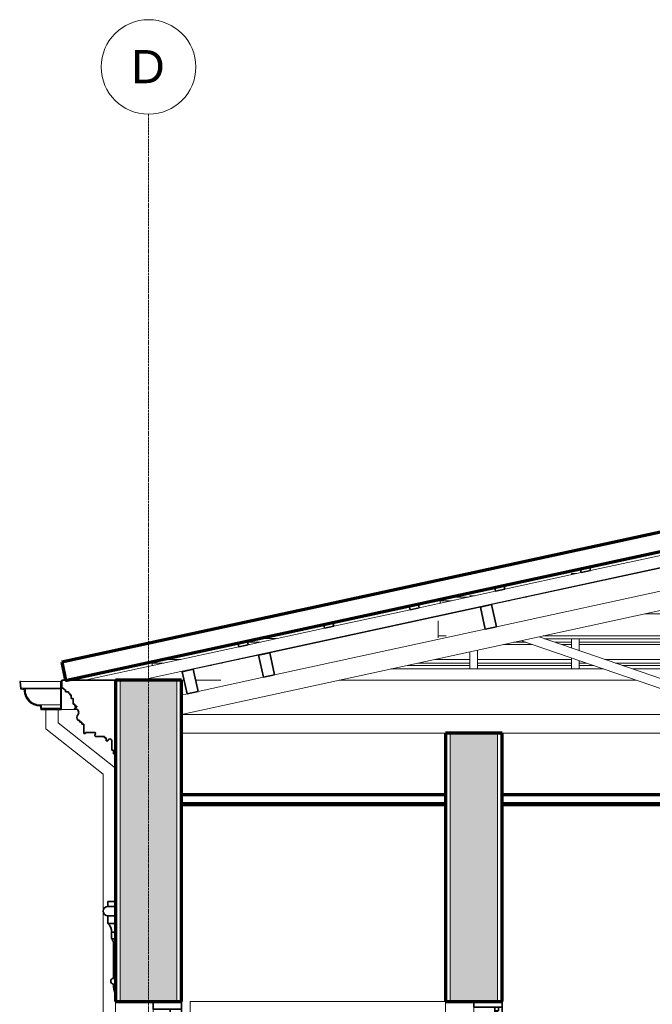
# Model space of a CAD drawing. Header units: millimetres. Extents: x -20585 to 33266, y -2043 to 8822.
# Tile 2 of 9: x -18854 to -15510, y 3615 to 8822. Entities that reach past the tile are written whole.
import ezdxf

# ---------------------------------------------------------------- set-up
doc = ezdxf.new("R2010")
doc.units = ezdxf.units.MM
doc.linetypes.add('_Traço - ponto', pattern=[16, 12, -2, 0, -2])
for name, color, linetype, lineweight in [('A-CLNG', 13, 'Continuous', 18), ('A-DOOR', 31, 'Continuous', 18), ('A-GENM', 13, 'Continuous', 18), ('A-GLAZ-CWMG', 51, 'Continuous', 18), ('A-ROOF', 132, 'Continuous', 18), ('A-ROOF-MCUT', 132, 'Continuous', 25), ('A-ROOF-OTLN', 132, 'Continuous', 18), ('A-WALL', 113, 'Continuous', 18), ('A-WALL-PATT', 111, 'Continuous', 70), ('S-GRID', 1, 'Continuous', 9), ('S-GRID-IDEN', 1, 'Continuous', 9)]:
    doc.layers.add(name, color=color, linetype=linetype, lineweight=lineweight)
doc.styles.add('Arial_2', font='arial.ttf', dxfattribs={"height": 175})

# ---------------------------------------------------------------- blocks, each defined once
blk = doc.blocks.new('Door_CV_Sem Chanfre - Door_CV_Sem Chanfre-4335708-CORTE E - CORTE DE IMPLANTAÇÃO')
at = {"layer": 'A-DOOR', "lineweight": 35}
for p, q in [((-18148.5, 3630), (-18148.5, 3590)), ((-17998.5, 3630), (-18148.5, 3630)), ((-17998.5, 3590), (-17998.5, 3630)), ((-18148.5, 3590), (-17998.5, 3590)), ((-17998.5, 3590), (-18058.5, 3590)), ((-18058.5, 3590), (-18058.5, 3490)), ((-17998.5, 3490), (-17998.5, 3590)), ((-18058.5, 3490), (-18048.5, 3490)), ((-18048.5, 3490), (-18048.5, 3250)), ((-18008.5, 3250), (-18008.5, 3490)), ((-18008.5, 3490), (-17998.5, 3490)), ((-18048.5, 3250), (-18058.5, 3250)), ((-18058.5, 3250), (-18058.5, 3150)), ((-17998.5, 3250), (-18008.5, 3250)), ((-17998.5, 3150), (-17998.5, 3250)), ((-18058.5, 3150), (-17998.5, 3150)), ((-18026, 3150), (-18031, 3150)), ((-18031, 3150), (-18031, 2855)), ((-18026, 2855), (-18026, 3150)), ((-17998.5, 2855), (-18058.5, 2855)), ((-18058.5, 2855), (-18058.5, 2845)), ((-18058.5, 2845), (-17998.5, 2845)), ((-18031, 2855), (-18026, 2855)), ((-18026, 2845), (-18031, 2845)), ((-18031, 2845), (-18031, 2550)), ((-18026, 2550), (-18026, 2845)), ((-17998.5, 2845), (-17998.5, 2855)), ((-17998.5, 2550), (-18058.5, 2550)), ((-18058.5, 2550), (-18058.5, 2540)), ((-18058.5, 2540), (-17998.5, 2540)), ((-18031, 2550), (-18026, 2550)), ((-18026, 2540), (-18031, 2540)), ((-18031, 2540), (-18031, 2245)), ((-18026, 2245), (-18026, 2540)), ((-17998.5, 2540), (-17998.5, 2550)), ((-17998.5, 2245), (-18058.5, 2245)), ((-18058.5, 2245), (-18058.5, 2235)), ((-18031, 2245), (-18026, 2245)), ((-17998.5, 2235), (-17998.5, 2245)), ((-18058.5, 2235), (-17998.5, 2235)), ((-18026, 2235), (-18031, 2235)), ((-18031, 2235), (-18031, 1940)), ((-18026, 1940), (-18026, 2235)), ((-17998.5, 1940), (-18058.5, 1940)), ((-18058.5, 1940), (-18058.5, 1840)), ((-18031, 1940), (-18026, 1940)), ((-17998.5, 1840), (-17998.5, 1940)), ((-18058.5, 1840), (-18048.5, 1840)), ((-18048.5, 1840), (-18048.5, 1130)), ((-18008.5, 1130), (-18008.5, 1840)), ((-18008.5, 1840), (-17998.5, 1840)), ((-18048.5, 1130), (-18058.5, 1130)), ((-18058.5, 1130), (-18058.5, 1030)), ((-17998.5, 1130), (-18008.5, 1130)), ((-17998.5, 1030), (-17998.5, 1130)), ((-18058.5, 1030), (-17998.5, 1030))]:
    blk.add_line(p, q, dxfattribs=at)
at = {"layer": 'A-DOOR'}
for p, q in [((-18148.5, 1030), (-18148.5, 3590)), ((-18058.5, 3250), (-18058.5, 3490)), ((-17998.5, 3490), (-17998.5, 3250)), ((-18058.5, 2855), (-18058.5, 3150)), ((-17998.5, 3150), (-17998.5, 2855)), ((-18058.5, 2550), (-18058.5, 2845)), ((-17998.5, 2845), (-17998.5, 2550)), ((-18058.5, 2245), (-18058.5, 2540)), ((-17998.5, 2540), (-17998.5, 2245)), ((-18058.5, 1940), (-18058.5, 2235)), ((-17998.5, 2235), (-17998.5, 1940)), ((-18058.5, 1130), (-18058.5, 1840)), ((-17998.5, 1840), (-17998.5, 1130))]:
    blk.add_line(p, q, dxfattribs=at)
blk = doc.blocks.new('porta dupla - P04 - 1_19 x 2_60 m-4336733-CORTE E - CORTE DE IMPLANTAÇÃO')
at = {"layer": 'A-DOOR', "lineweight": 35}
for p, q in [((-16303.5, 3630), (-16453.5, 3630)), ((-16453.5, 3630), (-16453.5, 3600)), ((-16453.5, 3600), (-16303.5, 3600)), ((-16303.5, 3600), (-16343.5, 3600)), ((-16343.5, 3600), (-16343.5, 1030)), ((-16323.5, 3600), (-16343.5, 3600)), ((-16343.5, 3600), (-16343.5, 3580)), ((-16323.5, 3580), (-16323.5, 3600)), ((-16303.5, 3600), (-16303.5, 3630)), ((-16303.5, 1030), (-16303.5, 3600)), ((-16343.5, 3580), (-16323.5, 3580)), ((-16329.5, 3580), (-16337.5, 3580)), ((-16337.5, 3580), (-16337.5, 3180)), ((-16329.5, 3180), (-16329.5, 3580)), ((-16323.5, 3180), (-16343.5, 3180)), ((-16343.5, 3180), (-16343.5, 3160)), ((-16337.5, 3180), (-16329.5, 3180)), ((-16323.5, 3160), (-16323.5, 3180)), ((-16353.5, 3160), (-16353.5, 3130)), ((-16303.5, 3160), (-16353.5, 3160)), ((-16353.5, 3130), (-16303.5, 3130)), ((-16343.5, 3160), (-16323.5, 3160)), ((-16303.5, 3130), (-16303.5, 3160)), ((-16343.5, 1030), (-16303.5, 1030))]:
    blk.add_line(p, q, dxfattribs=at)
at = {"layer": 'A-DOOR'}
blk.add_line((-16453.5, 1030), (-16453.5, 3600), dxfattribs=at)
blk = doc.blocks.new('Rectangular Mullion - 6x12 cm-3934083-CORTE E - CORTE DE IMPLANTAÇÃO')
at = {"layer": 'A-GLAZ-CWMG', "lineweight": 35}
for p, q in [((-16360.2, 5728.7), (-16418.8, 5716)), ((-16334.7, 5611.5), (-16360.2, 5728.7)), ((-16418.8, 5716), (-16393.4, 5598.7)), ((-16393.4, 5598.7), (-16334.7, 5611.5))]:
    blk.add_line(p, q, dxfattribs=at)
blk = doc.blocks.new('Rectangular Mullion - 2x5 cm-4253627-CORTE E - CORTE DE IMPLANTAÇÃO')
at = {"layer": 'A-GLAZ-CWMG'}
for p, q in [((-18153.5, 5419.4), (-18153.5, 5426.8)), ((-18153.5, 5407.2), (-18153.5, 5419.4)), ((-18092.8, 5419.4), (-18153.5, 5419.4)), ((-18098.3, 5438.8), (-18003.4, 5438.8)), ((-17786.1, 5419.4), (-17795.6, 5419.4)), ((-17706.2, 5438.8), (-17696.7, 5438.8)), ((-16474.7, 5419.4), (-16748.5, 5419.4)), ((-16659, 5438.8), (-16474.7, 5438.8)), ((-16434.7, 5438.8), (-15937.2, 5438.8)), ((-15937.2, 5419.4), (-16434.7, 5419.4)), ((-15858.6, 5419.4), (-15897.2, 5419.4)), ((-15761.4, 5438.8), (-15399.7, 5438.8)), ((-15399.7, 5419.4), (-15705, 5419.4)), ((-15359.7, 5438.8), (-15186, 5438.8)), ((-15186, 5419.4), (-15359.7, 5419.4)), ((-15036, 5438.8), (-14862.2, 5438.8)), ((-14862.2, 5419.4), (-15036, 5419.4)), ((-14822.2, 5438.8), (-14460.6, 5438.8)), ((-14517, 5419.4), (-14822.2, 5419.4)), ((-14324.8, 5419.4), (-14363.4, 5419.4)), ((-14284.8, 5438.8), (-13787.3, 5438.8)), ((-13787.3, 5419.4), (-14284.8, 5419.4)), ((-13747.3, 5438.8), (-13562.9, 5438.8)), ((-13473.5, 5419.4), (-13747.3, 5419.4)), ((-13091.3, 5438.8), (-13049.1, 5438.8)), ((-12959.7, 5419.4), (-13001.9, 5419.4)), ((-12218.6, 5438.8), (-12124.4, 5438.8)), ((-12068.5, 5419.4), (-12129.2, 5419.4)), ((-12068.5, 5426.7), (-12068.5, 5419.4)), ((-12068.5, 5419.4), (-12068.5, 5407.2)), ((-18153.5, 5407.2), (-18148.7, 5407.2)), ((-17851.5, 5407.2), (-17842, 5407.2)), ((-16804.4, 5407.2), (-16474.7, 5407.2)), ((-16434.7, 5407.2), (-15937.2, 5407.2)), ((-15897.2, 5407.2), (-15823.4, 5407.2)), ((-15669.8, 5407.2), (-15399.7, 5407.2)), ((-15359.7, 5407.2), (-15186, 5407.2)), ((-15036, 5407.2), (-14862.2, 5407.2)), ((-14822.2, 5407.2), (-14552.2, 5407.2)), ((-14398.6, 5407.2), (-14324.8, 5407.2)), ((-14284.8, 5407.2), (-13787.3, 5407.2)), ((-13747.3, 5407.2), (-13417.6, 5407.2)), ((-12946, 5407.2), (-12903.8, 5407.2)), ((-12073.3, 5407.2), (-12068.5, 5407.2))]:
    blk.add_line(p, q, dxfattribs=at)
blk = doc.blocks.new('Rectangular Mullion - 2x5 cm-4253628-CORTE E - CORTE DE IMPLANTAÇÃO')
at = {"layer": 'A-GLAZ-CWMG', "lineweight": 35}
for p, q in [((-17651, 5535.7), (-17699.8, 5525.1)), ((-17699.8, 5525.1), (-17695.6, 5505.5)), ((-17646.7, 5516.1), (-17651, 5535.7)), ((-17695.6, 5505.5), (-17646.7, 5516.1))]:
    blk.add_line(p, q, dxfattribs=at)
blk = doc.blocks.new('Rectangular Mullion - 2x5 cm-4253642-CORTE E - CORTE DE IMPLANTAÇÃO')
at = {"layer": 'A-GLAZ-CWMG'}
for p, q in [((-17646.4, 5529.4), (-17646.4, 5536.8)), ((-17646.4, 5517.3), (-17646.4, 5529.4)), ((-17585.7, 5529.4), (-17646.4, 5529.4)), ((-17591.2, 5548.8), (-17496.3, 5548.8)), ((-17279, 5529.4), (-17288.6, 5529.4)), ((-17199.1, 5548.8), (-17189.6, 5548.8)), ((-16178.1, 5529.4), (-16241.4, 5529.4)), ((-15937.2, 5529.4), (-16024.5, 5529.4)), ((-15399.7, 5529.4), (-15897.2, 5529.4)), ((-15186, 5529.4), (-15359.7, 5529.4)), ((-14862.2, 5529.4), (-15036, 5529.4)), ((-14324.8, 5529.4), (-14822.2, 5529.4)), ((-14197.5, 5529.4), (-14284.8, 5529.4)), ((-13980.6, 5529.4), (-14043.9, 5529.4)), ((-13579.4, 5548.8), (-13556.2, 5548.8)), ((-13466.8, 5529.4), (-13508.9, 5529.4)), ((-12725.7, 5548.8), (-12631.5, 5548.8)), ((-12575.6, 5529.4), (-12636.3, 5529.4)), ((-12575.6, 5536.7), (-12575.6, 5529.4)), ((-12575.6, 5529.4), (-12575.6, 5517.3)), ((-17646.4, 5517.3), (-17641.6, 5517.3)), ((-17344.5, 5517.3), (-17334.9, 5517.3)), ((-16297.3, 5517.3), (-16142.9, 5517.3)), ((-15989.3, 5517.3), (-15937.2, 5517.3)), ((-15897.2, 5517.3), (-15399.7, 5517.3)), ((-15359.7, 5517.3), (-15186, 5517.3)), ((-15036, 5517.3), (-14862.2, 5517.3)), ((-14822.2, 5517.3), (-14324.8, 5517.3)), ((-14284.8, 5517.3), (-14232.7, 5517.3)), ((-14079.1, 5517.3), (-13924.7, 5517.3)), ((-13453, 5517.3), (-13410.9, 5517.3)), ((-12580.4, 5517.3), (-12575.6, 5517.3))]:
    blk.add_line(p, q, dxfattribs=at)
blk = doc.blocks.new('Rectangular Mullion - 2x5 cm-4253644-CORTE E - CORTE DE IMPLANTAÇÃO')
at = {"layer": 'A-GLAZ-CWMG'}
for p, q in [((-16632.2, 5749.4), (-16632.2, 5756.8)), ((-16632.2, 5737.3), (-16632.2, 5749.4)), ((-16571.5, 5749.4), (-16632.2, 5749.4)), ((-16632.2, 5737.3), (-16627.4, 5737.3)), ((-16577, 5768.8), (-16482.1, 5768.8)), ((-16330.3, 5737.3), (-16320.8, 5737.3)), ((-16264.9, 5749.4), (-16274.4, 5749.4)), ((-16185, 5768.8), (-16175.4, 5768.8)), ((-15283.1, 5737.3), (-15186, 5737.3)), ((-15186, 5749.4), (-15227.2, 5749.4)), ((-14994.8, 5749.4), (-15036, 5749.4)), ((-15036, 5737.3), (-14938.9, 5737.3)), ((-14612.5, 5768.8), (-14570.4, 5768.8)), ((-14480.9, 5749.4), (-14523.1, 5749.4)), ((-14467.2, 5737.3), (-14425, 5737.3)), ((-13739.9, 5768.8), (-13645.6, 5768.8)), ((-13589.7, 5749.4), (-13650.4, 5749.4)), ((-13594.5, 5737.3), (-13589.7, 5737.3)), ((-13589.7, 5756.7), (-13589.7, 5749.4)), ((-13589.7, 5749.4), (-13589.7, 5737.3))]:
    blk.add_line(p, q, dxfattribs=at)
blk = doc.blocks.new('Rectangular Mullion - 2x5 cm-4253647-CORTE E - CORTE DE IMPLANTAÇÃO')
at = {"layer": 'A-GLAZ-CWMG', "lineweight": 35}
for p, q in [((-17198.6, 5633.8), (-17247.4, 5623.2)), ((-17194.3, 5614.3), (-17198.6, 5633.8)), ((-17247.4, 5623.2), (-17243.2, 5603.7)), ((-17243.2, 5603.7), (-17194.3, 5614.3))]:
    blk.add_line(p, q, dxfattribs=at)
blk = doc.blocks.new('Rectangular Mullion - 2x5 cm-4253648-CORTE E - CORTE DE IMPLANTAÇÃO')
at = {"layer": 'A-GLAZ-CWMG', "lineweight": 35}
for p, q in [((-16746.1, 5732), (-16795, 5721.4)), ((-16741.9, 5712.4), (-16746.1, 5732)), ((-16795, 5721.4), (-16790.8, 5701.8)), ((-16790.8, 5701.8), (-16741.9, 5712.4))]:
    blk.add_line(p, q, dxfattribs=at)
blk = doc.blocks.new('Rectangular Mullion - 2x5 cm-4253649-CORTE E - CORTE DE IMPLANTAÇÃO')
at = {"layer": 'A-GLAZ-CWMG', "lineweight": 35}
for p, q in [((-16293.7, 5830.1), (-16342.6, 5819.5)), ((-16342.6, 5819.5), (-16338.3, 5800)), ((-16338.3, 5800), (-16289.5, 5810.6)), ((-16289.5, 5810.6), (-16293.7, 5830.1))]:
    blk.add_line(p, q, dxfattribs=at)
blk = doc.blocks.new('Rectangular Mullion - 2x5 cm-4253650-CORTE E - CORTE DE IMPLANTAÇÃO')
at = {"layer": 'A-GLAZ-CWMG', "lineweight": 35}
for p, q in [((-15841.3, 5928.3), (-15890.2, 5917.7)), ((-15890.2, 5917.7), (-15885.9, 5898.1)), ((-15885.9, 5898.1), (-15837.1, 5908.7)), ((-15837.1, 5908.7), (-15841.3, 5928.3))]:
    blk.add_line(p, q, dxfattribs=at)
blk = doc.blocks.new('Rectangular Mullion - 6x12 cm-3933650-CORTE E - CORTE DE IMPLANTAÇÃO')
at = {"layer": 'A-GLAZ-CWMG'}
for p, q in [((-16597.7, 5679.3), (-16588.2, 5679.3)), ((-15550.6, 5679.3), (-15186, 5679.3)), ((-15036, 5679.3), (-14671.4, 5679.3)), ((-14199.8, 5679.3), (-14157.6, 5679.3)), ((-16642.5, 5667.5), (-16642.5, 5669.5)), ((-16642.5, 5562.8), (-16642.5, 5643.4)), ((-16642.5, 5553.8), (-16642.5, 5562.8)), ((-16600.8, 5562.8), (-16642.5, 5562.8)), ((-15186, 5562.8), (-16087.2, 5562.8)), ((-16079.4, 5548.3), (-15186, 5548.3)), ((-14134.8, 5562.8), (-15036, 5562.8)), ((-15036, 5548.3), (-14142.5, 5548.3)), ((-13621, 5562.8), (-13663.2, 5562.8)), ((-13596.1, 5548.3), (-13579.4, 5548.3)), ((-13579.4, 5553.8), (-13579.4, 5548.3))]:
    blk.add_line(p, q, dxfattribs=at)
blk = doc.blocks.new('Rectangular Mullion - 6x12 cm 2-3933709-CORTE E - CORTE DE IMPLANTAÇÃO')
at = {"layer": 'A-GLAZ-CWMG'}
for p, q in [((-15254.7, 5968.6), (-16360.2, 5728.7)), ((-16418.8, 5716), (-16427.4, 5714.1))]:
    blk.add_line(p, q, dxfattribs=at)
blk = doc.blocks.new('Rectangular Mullion - 4x6_3-V4-CORTE E - CORTE DE IMPLANTAÇÃO')
at = {"layer": 'A-GLAZ-CWMG'}
for p, q in [((-15917.2, 5892.4), (-15937.2, 5892.4)), ((-15937.2, 5892.4), (-15937.2, 5887)), ((-15912.3, 5892.4), (-15917.2, 5892.4)), ((-15937.2, 5820.5), (-15937.2, 5822.6)), ((-15897.2, 5829.2), (-15897.2, 5831.2)), ((-15937.2, 5499.3), (-15937.2, 5548.3)), ((-15897.2, 5485.6), (-15897.2, 5548.3)), ((-15937.2, 5388.2), (-15937.2, 5446.4)), ((-15897.2, 5388.2), (-15897.2, 5432.7))]:
    blk.add_line(p, q, dxfattribs=at)
blk = doc.blocks.new('Rectangular Mullion - 4x6_3-V5-CORTE E - CORTE DE IMPLANTAÇÃO')
at = {"layer": 'A-GLAZ-CWMG'}
for p, q in [((-16454.7, 5775.8), (-16474.7, 5775.8)), ((-16474.7, 5775.8), (-16474.7, 5770.4)), ((-16449.8, 5775.8), (-16454.7, 5775.8)), ((-16474.7, 5703.9), (-16474.7, 5706)), ((-16434.7, 5712.6), (-16434.7, 5714.6)), ((-16474.7, 5388.2), (-16474.7, 5478.8)), ((-16434.7, 5388.2), (-16434.7, 5487.4))]:
    blk.add_line(p, q, dxfattribs=at)
blk = doc.blocks.new('Rectangular Mullion - 4x6_3-3931011-CORTE E - CORTE DE IMPLANTAÇÃO')
at = {"layer": 'A-GLAZ-CWMG'}
for p, q in [((-15384.6, 6006.9), (-15106.8, 6067.2)), ((-15106.8, 6067.2), (-15093.4, 6005.6)), ((-18213.6, 5328.7), (-15093.4, 6005.6)), ((-15837.1, 5908.8), (-15433.5, 5996.3)), ((-16289.5, 5810.6), (-15885.9, 5898.2)), ((-16741.9, 5712.5), (-16338.3, 5800)), ((-17194.3, 5614.3), (-16790.8, 5701.9)), ((-17646.7, 5516.1), (-17243.2, 5603.7)), ((-18510.7, 5328.7), (-17695.6, 5505.5)), ((-18587.1, 5247.7), (-18589.2, 5257.4)), ((-18587.1, 5247.7), (-18582.3, 5248.7))]:
    blk.add_line(p, q, dxfattribs=at)
blk = doc.blocks.new('Rectangular Mullion - 6x12 cm 2-4082039-CORTE E - CORTE DE IMPLANTAÇÃO')
at = {"layer": 'A-GLAZ-CWMG'}
for p, q in [((-16427.4, 5714.1), (-17532.9, 5474.3)), ((-17591.5, 5461.6), (-17600.1, 5459.7))]:
    blk.add_line(p, q, dxfattribs=at)
blk = doc.blocks.new('Rectangular Mullion - 6x12 cm-4082038-CORTE E - CORTE DE IMPLANTAÇÃO')
at = {"layer": 'A-GLAZ-CWMG', "lineweight": 35}
for p, q in [((-17532.9, 5474.3), (-17591.5, 5461.6)), ((-17507.4, 5357), (-17532.9, 5474.3)), ((-17591.5, 5461.6), (-17566.1, 5344.3)), ((-17566.1, 5344.3), (-17507.4, 5357))]:
    blk.add_line(p, q, dxfattribs=at)
blk = doc.blocks.new('Rectangular Mullion - 6x12 cm-3933674-CORTE E - CORTE DE IMPLANTAÇÃO')
at = {"layer": 'A-GLAZ-CWMG'}
for p, q in [((-17984.1, 5376.4), (-17984.1, 5378.5)), ((-17939.2, 5388.2), (-17929.7, 5388.2)), ((-16892.1, 5388.2), (-15768.1, 5388.2)), ((-15614.6, 5388.2), (-15186, 5388.2)), ((-15036, 5388.2), (-14607.4, 5388.2)), ((-14453.9, 5388.2), (-13329.9, 5388.2)), ((-12858.3, 5388.2), (-12816.1, 5388.2))]:
    blk.add_line(p, q, dxfattribs=at)
blk = doc.blocks.new('tesoura3 - tesoura-4028632-CORTE E - CORTE DE IMPLANTAÇÃO')
at = {"layer": 'A-GENM'}
for p, q in [((-15115.4, 6066.3), (-15186, 6066.3)), ((-15186, 6066.3), (-15186, 6050)), ((-15036, 6066.3), (-15106.6, 6066.3)), ((-15036, 6050), (-15036, 6066.3)), ((-15186, 5985.5), (-15186, 5976.4)), ((-15036, 5859.6), (-15036, 5985.5)), ((-15220.6, 5853.2), (-16334.7, 5611.5)), ((-15159.9, 5764), (-15186, 5860.7)), ((-15035.7, 5860.6), (-15060, 5763.6)), ((-15017.6, 5856.7), (-15035.7, 5860.6)), ((-13844.9, 5602.3), (-14959, 5844)), ((-17998.5, 5148.2), (-15159.9, 5764)), ((-15186, 5758.4), (-15186, 5147.8)), ((-15060, 5763.6), (-12303.5, 5165.5)), ((-15036, 5147.8), (-15036, 5758.4)), ((-16393.4, 5598.7), (-17507.4, 5357)), ((-12672.2, 5347.9), (-13786.3, 5589.6)), ((-16202.6, 5537.8), (-15186, 5187.8)), ((-15186, 5240.7), (-16108.4, 5558.3)), ((-14113.6, 5558.3), (-15036, 5240.7)), ((-15036, 5187.8), (-14019.4, 5537.8)), ((-17566.1, 5344.3), (-17911.3, 5269.4)), ((-12303.4, 5267.8), (-12613.6, 5335.1)), ((-17969.9, 5256.7), (-17998.5, 5250.5)), ((-15186, 5187.8), (-15186, 5240.7)), ((-15036, 5240.7), (-15036, 5187.8)), ((-12303.5, 5147.8), (-17998.5, 5147.8)), ((-15186, 5147.8), (-15036, 5147.8))]:
    blk.add_line(p, q, dxfattribs=at)
blk = doc.blocks.new('Rectangular Mullion - 6x12 cm 2-4082040-CORTE E - CORTE DE IMPLANTAÇÃO')
at = {"layer": 'A-GLAZ-CWMG'}
blk.add_line((-17600.1, 5459.7), (-17936.7, 5386.7), dxfattribs=at)
blk = doc.blocks.new('Rectangular Mullion - 6x12 cm-4082041-CORTE E - CORTE DE IMPLANTAÇÃO')
at = {"layer": 'A-GLAZ-CWMG', "lineweight": 35}
for p, q in [((-17936.7, 5386.7), (-17995.3, 5374)), ((-17995.3, 5374), (-17969.9, 5256.7)), ((-17911.3, 5269.4), (-17936.7, 5386.7)), ((-17969.9, 5256.7), (-17911.3, 5269.4))]:
    blk.add_line(p, q, dxfattribs=at)
blk = doc.blocks.new('ornamento esquadrias - ornamento esquadrias-4133635-CORTE E - CORTE DE IMPLANTAÇÃO')
at = {"layer": 'A-GENM', "lineweight": 35}
for p, q in [((-18388.5, 4158), (-18388.5, 4133)), ((-18348.5, 4158), (-18388.5, 4158)), ((-18348.5, 4133), (-18388.5, 4133)), ((-18388.5, 4133), (-18348.5, 4133)), ((-18348.5, 4133), (-18348.5, 4158)), ((-18348.5, 4083), (-18348.5, 4133)), ((-18388.5, 4083), (-18348.5, 4083)), ((-18388.5, 4083), (-18388.5, 4043)), ((-18348.5, 4083), (-18388.5, 4083)), ((-18348.5, 4043), (-18348.5, 4083)), ((-18348.5, 4043), (-18388.5, 4043)), ((-18388.5, 4043), (-18348.5, 4043)), ((-18348.5, 3996.3), (-18348.5, 4043)), ((-18368.5, 3996.3), (-18348.5, 3996.3)), ((-18368.5, 3996.3), (-18368.5, 3961.3)), ((-18348.5, 3996.3), (-18368.5, 3996.3)), ((-18348.5, 3961.3), (-18368.5, 3961.3)), ((-18368.5, 3961.3), (-18348.5, 3961.3)), ((-18348.5, 3961.3), (-18348.5, 3996.3)), ((-18348.5, 3938), (-18348.5, 3961.3)), ((-18358.5, 3938), (-18358.5, 3752.1)), ((-18348.5, 3938), (-18358.5, 3938)), ((-18358.5, 3938), (-18348.5, 3938)), ((-18348.5, 3669.1), (-18348.5, 3938))]:
    blk.add_line(p, q, dxfattribs=at)
at = {"layer": 'A-GENM'}
blk.add_line((-18412.3, 4106.4), (-18413.4, 4106.4), dxfattribs=at)
at = {"layer": 'A-GENM', "lineweight": 35}
for centre, radius, start, end in [((-18388.5, 4108), 25, 90, 270), ((-18429.3, 3997.9), 60.8, 358.5402, 47.8736), ((-18395.1, 3936.1), 36.7, 2.8606, 43.4472), ((-18358.5, 3737.1), 15, 90, 270), ((-18221.3, 3720.6), 137.2, 179.3469, 202.0203)]:
    blk.add_arc(centre, radius, start, end, dxfattribs=at)
at = {"layer": 'A-GENM'}
for points, knots in [([(-18413.4, 4106.4), (-18413.6, 4108), (-18413.5, 4110.4), (-18412.9, 4113.7), (-18412.3, 4115.8), (-18411.6, 4117.5), (-18410.9, 4119.2), (-18410, 4120.9), (-18408.9, 4122.5), (-18407.7, 4124.1), (-18406.2, 4125.7), (-18404.7, 4127.1), (-18403.9, 4127.7), (-18403.7, 4127.8)], [0, 0, 0, 0, 0.1428571, 0.2142857, 0.2857143, 0.3214286, 0.3571429, 0.4285714, 0.4642857, 0.5, 0.5714286, 0.625, 0.6398573, 0.6398573, 0.6398573, 0.6398573]), ([(-18402.8, 4128.5), (-18402.6, 4128.6), (-18401.2, 4129.6), (-18398.9, 4130.8), (-18395.8, 4132), (-18392.7, 4132.7), (-18390.2, 4133), (-18388.5, 4133)], [0.6668937, 0.6668937, 0.6668937, 0.6668937, 0.6785714, 0.7857143, 0.8392857, 0.8928571, 1, 1, 1, 1]), ([(-18412.4, 4100.6), (-18412.4, 4100.8), (-18412.6, 4101.4), (-18412.8, 4102.3), (-18413.3, 4104.2), (-18413.4, 4105.6), (-18413.4, 4106.4)], [0.7916781, 0.7916781, 0.7916781, 0.7916781, 0.8125, 0.84375, 0.875, 1, 1, 1, 1]), ([(-18388.5, 4083), (-18390.2, 4083), (-18393.6, 4083.4), (-18398.4, 4084.9), (-18402.9, 4087.3), (-18406.7, 4090.7), (-18409.4, 4094.1), (-18410.8, 4096.6), (-18411.4, 4098.1), (-18411.9, 4099.2), (-18412.1, 4099.9), (-18412.3, 4100.3)], [0, 0, 0, 0, 0.125, 0.25, 0.375, 0.5, 0.625, 0.6875, 0.71875, 0.75, 0.7815481, 0.7815481, 0.7815481, 0.7815481]), ([(-18361.6, 3951), (-18361.6, 3951), (-18361.5, 3950.8), (-18361.4, 3950.5), (-18361.3, 3950.2)], [-0.4178293, -0.4178293, -0.4178293, -0.4178293, -0.41666667, -0.38785965, -0.38785965, -0.38785965, -0.38785965])]:
    blk.add_open_spline(points, degree=3, knots=knots, dxfattribs=at)
blk = doc.blocks.new('Generic Models 1 - Generic Models 24-4258923-CORTE E - CORTE DE IMPLANTAÇÃO')
at = {"layer": 'A-GENM'}
for p, q in [((-18716.9, 5072.3), (-18716.9, 5173.8)), ((-18651.9, 5103.8), (-18651.9, 5173.8)), ((-18348.5, 4864.4), (-18651.9, 5103.8)), ((-18716.9, 5072.3), (-18413.5, 4832.9)), ((-18413.5, 4832.9), (-18413.5, 1341.9))]:
    blk.add_line(p, q, dxfattribs=at)
blk = doc.blocks.new('ORNAMENTO SUPERIOR - ORNAMENTO SUPERIOR-4323885-CORTE E - CORTE DE IMPLANTAÇÃO')
at = {"layer": 'A-GENM', "lineweight": 35}
for p, q in [((-18348.2, 5328.7), (-18632.3, 5328.7)), ((-18632.3, 5328.7), (-18632.3, 5287.4)), ((-18348.2, 4938.7), (-18348.2, 5328.7)), ((-18632.3, 5287.4), (-18622.3, 5287.4)), ((-18622.3, 5287.4), (-18622.3, 5282.4)), ((-18622.3, 5282.4), (-18617.3, 5282.4)), ((-18617.3, 5282.4), (-18617.3, 5277.4)), ((-18617.3, 5277.4), (-18612.3, 5277.4)), ((-18612.3, 5277.4), (-18612.3, 5267.4)), ((-18612.3, 5267.4), (-18597.3, 5267.4)), ((-18597.3, 5267.4), (-18597.3, 5262.4)), ((-18597.3, 5262.4), (-18592.3, 5262.4)), ((-18592.3, 5262.4), (-18592.3, 5257.4)), ((-18592.3, 5257.4), (-18587.3, 5257.4)), ((-18587.3, 5257.4), (-18587.3, 5252.4)), ((-18587.3, 5252.4), (-18582.3, 5252.4)), ((-18582.3, 5252.4), (-18582.3, 5232.4)), ((-18582.3, 5232.4), (-18572.3, 5232.4)), ((-18572.3, 5232.4), (-18572.3, 5202.4)), ((-18572.3, 5202.4), (-18562.3, 5202.4)), ((-18552.3, 5187.4), (-18566, 5176.7)), ((-18562.3, 5202.4), (-18562.3, 5192.4)), ((-18562.3, 5192.4), (-18552.3, 5192.4)), ((-18552.3, 5192.4), (-18552.3, 5187.4)), ((-18546.2, 5116.7), (-18536.2, 5116.7)), ((-18536.2, 5116.7), (-18536.2, 5106.7)), ((-18536.2, 5106.7), (-18526.2, 5106.7)), ((-18526.2, 5106.7), (-18526.2, 5096.7)), ((-18526.2, 5096.7), (-18516.2, 5096.7)), ((-18516.2, 5096.7), (-18516.2, 5046.7)), ((-18506.2, 5046.7), (-18506.2, 5051.7)), ((-18506.2, 5051.7), (-18456.2, 5051.7)), ((-18516.2, 5046.7), (-18506.2, 5046.7)), ((-18452.1, 5031.7), (-18406.2, 5031.7)), ((-18406.2, 5031.7), (-18406.2, 5023.7)), ((-18406.2, 5023.7), (-18398.2, 5023.7)), ((-18398.2, 5023.7), (-18398.2, 5008.7)), ((-18398.2, 5008.7), (-18388.2, 5008.7)), ((-18368.2, 5009.1), (-18368.2, 4958.7)), ((-18368.2, 4958.7), (-18358.2, 4958.7)), ((-18358.2, 4958.7), (-18358.2, 4938.7)), ((-18358.2, 4938.7), (-18348.2, 4938.7))]:
    blk.add_line(p, q, dxfattribs=at)
for centre, radius, start, end in [((-18561.2, 5158.3), 19, 325.4597, 104.5403), ((-18529.3, 5131.7), 22.6, 135.8597, 221.7664), ((-18461.7, 5046.7), 7.42, 317.6422, 42.3578), ((-18452.1, 5037.5), 5.84, 134.5404, 270), ((-18378.2, 5009.1), 10, 0, 182.8227)]:
    blk.add_arc(centre, radius, start, end, dxfattribs=at)
blk = doc.blocks.new('Grid - Head Grid-11506-CORTE E - CORTE DE IMPLANTAÇÃO')
at = {"layer": 'S-GRID-IDEN'}
blk.add_circle((-673.5, 8571.9), 250, dxfattribs=at)

msp = doc.modelspace()

# ---------------------------------------------------------------- hatches: boundary and pattern name
at = {"layer": 'A-WALL-PATT'}
h = msp.add_hatch(color=256, dxfattribs=at)
h.paths.add_polyline_path([(-18023.5, -140), (-18023.5, 1030), (-18323.5, 1030), (-18323.5, -140)], flags=0)
h.paths.add_polyline_path([(-18323.5, 3630), (-18023.5, 3630), (-18023.5, 5328.7), (-18323.5, 5328.7), (-18323.5, 3853.1)], flags=0)
msp.add_hatch(color=256, dxfattribs=at).paths.add_polyline_path([(-16453.5, 3630), (-16328.5, 3630), (-16328.5, 5048.7), (-16578.5, 5048.7), (-16578.5, 3630)], flags=0)

# ---------------------------------------------------------------- linework, layer by layer
at = {"layer": 'A-CLNG', "lineweight": 70}
for p, q in [((-16603.5, 4721.9), (-17998.5, 4721.9)), ((-12303.5, 4721.9), (-16303.5, 4721.9)), ((-17998.5, 4671.9), (-16603.5, 4671.9)), ((-16303.5, 4671.9), (-12303.5, 4671.9))]:
    msp.add_line(p, q, dxfattribs=at)
at = {"layer": 'A-CLNG'}
for p, q in [((-16603.5, 4681.9), (-17998.5, 4681.9)), ((-12303.5, 4681.9), (-16303.5, 4681.9))]:
    msp.add_line(p, q, dxfattribs=at)
at = {"layer": 'A-ROOF', "lineweight": 70}
for p, q in [((-15111.3, 6189.1), (-18632.5, 5425.2)), ((-18605.6, 5328.7), (-15111.3, 6086.8)), ((-18632.5, 5425.2), (-18611.5, 5328.7)), ((-18611.5, 5328.7), (-18605.6, 5328.7))]:
    msp.add_line(p, q, dxfattribs=at)
at = {"layer": 'A-ROOF-MCUT'}
for p, q in [((-18849.5, 5322.6), (-18854.5, 5322.2)), ((-18854.5, 5322.2), (-18851, 5282.5)), ((-18846.4, 5286.7), (-18849.5, 5322.6)), ((-18633.9, 5322.7), (-18638.9, 5322.7)), ((-18638.9, 5322.7), (-18638.9, 5178.8)), ((-18633.9, 5173.8), (-18633.9, 5322.7)), ((-18851, 5282.5), (-18831.5, 5279)), ((-18826.3, 5283.2), (-18846.4, 5286.7)), ((-18745.9, 5193.5), (-18742.4, 5173.8)), ((-18742.4, 5173.8), (-18633.9, 5173.8)), ((-18738.2, 5178.8), (-18741.7, 5198.6)), ((-18638.9, 5178.8), (-18738.2, 5178.8))]:
    msp.add_line(p, q, dxfattribs=at)
for radius, start, end in [(85.6, 180.036, 270), (80.6, 177.0671, 272.9709)]:
    msp.add_arc((-18745.9, 5279.1), radius, start, end, dxfattribs=at)
at = {"layer": 'A-ROOF-OTLN'}
for p, q in [((-18849.5, 5322.6), (-18638.9, 5322.6)), ((-18633.9, 5322.7), (-18632.3, 5322.7)), ((-18846.4, 5286.7), (-18638.9, 5286.7)), ((-18826.3, 5283.2), (-18638.9, 5283.2)), ((-18741.7, 5198.6), (-18638.9, 5198.6)), ((-18550.7, 5173.8), (-18633.9, 5173.8))]:
    msp.add_line(p, q, dxfattribs=at)
for points, knots in [([(-18827.8, 5254.5), (-18828.1, 5255.3), (-18830.4, 5263.3), (-18831.4, 5271.6), (-18831.5, 5279)], [0.8146446, 0.8146446, 0.8146446, 0.8146446, 0.8333333, 1, 1, 1, 1]), ([(-18817.3, 5231.9), (-18818.2, 5233.3), (-18821.1, 5237.9), (-18823.5, 5243.1), (-18825.1, 5246.8), (-18825.2, 5247)], [0.6283356, 0.6283356, 0.6283356, 0.6283356, 0.6666667, 0.75, 0.7556978, 0.7556978, 0.7556978, 0.7556978]), ([(-18800.4, 5213.1), (-18801, 5213.6), (-18803.1, 5215.4), (-18806.4, 5218.5), (-18809.5, 5221.8), (-18811.3, 5223.9), (-18811.8, 5224.5)], [0.4397803, 0.4397803, 0.4397803, 0.4397803, 0.4583333, 0.5, 0.5416667, 0.5602197, 0.5602197, 0.5602197, 0.5602197]), ([(-18793.8, 5214.3), (-18792.5, 5213.3), (-18791, 5212.3), (-18789.5, 5211.3), (-18789.4, 5211.2)], [0.58871609, 0.58871609, 0.58871609, 0.58871609, 0.625, 0.62844055, 0.62844055, 0.62844055, 0.62844055]), ([(-18777.9, 5199.7), (-18778.1, 5199.8), (-18780.1, 5200.6), (-18783.8, 5202.3), (-18788.5, 5204.8), (-18791.6, 5206.7), (-18793, 5207.7)], [0.2443022, 0.2443022, 0.2443022, 0.2443022, 0.25, 0.2916667, 0.3333333, 0.3716644, 0.3716644, 0.3716644, 0.3716644]), ([(-18772, 5202.9), (-18771.4, 5202.6), (-18769.3, 5201.9), (-18767.1, 5201.4), (-18765.6, 5201)], [0.77162511, 0.77162511, 0.77162511, 0.77162511, 0.78571429, 0.82122351, 0.82122351, 0.82122351, 0.82122351]), ([(-18745.9, 5193.5), (-18749.7, 5193.5), (-18757.2, 5194), (-18765.2, 5195.6), (-18769.6, 5196.9), (-18770.4, 5197.1)], [0, 0, 0, 0, 0.0833333, 0.1666667, 0.1853554, 0.1853554, 0.1853554, 0.1853554])]:
    msp.add_open_spline(points, degree=3, knots=knots, dxfattribs=at)
for points in [[(-18824, 5259.3), (-18823.4, 5257.1), (-18822.8, 5255), (-18822.1, 5252.9)], [(-18813.7, 5235.5), (-18812.7, 5234), (-18811.7, 5232.6), (-18810.6, 5231.1)]]:
    msp.add_open_spline(points, degree=3, dxfattribs=at)
at = {"layer": 'A-WALL', "lineweight": 70}
for p, q in [((-18348.5, 5328.7), (-18348.5, 3630)), ((-17998.5, 5328.7), (-18348.5, 5328.7)), ((-17998.5, 3630), (-17998.5, 5328.7)), ((-16603.5, 5048.7), (-16603.5, 3630)), ((-16303.5, 5048.7), (-16603.5, 5048.7)), ((-16303.5, 3630), (-16303.5, 5048.7)), ((-18348.5, 3630), (-17998.5, 3630)), ((-16603.5, 3630), (-16303.5, 3630))]:
    msp.add_line(p, q, dxfattribs=at)
at = {"layer": 'A-WALL'}
for p, q in [((-18346, 5328.7), (-18346, 3630)), ((-18323.5, 5328.7), (-18323.5, 3630)), ((-18023.5, 5328.7), (-18023.5, 3630)), ((-18001, 5328.7), (-18001, 3630)), ((-17985.5, 5328.7), (-17998.5, 5328.7)), ((-17791.6, 5328.7), (-17924.1, 5328.7)), ((-15595.3, 5328.7), (-17166.4, 5328.7)), ((-16603.5, 5048.7), (-17998.5, 5048.7)), ((-16601, 5048.7), (-16601, 3630)), ((-16578.5, 5048.7), (-16578.5, 3630)), ((-16328.5, 5048.7), (-16328.5, 3630)), ((-16306, 5048.7), (-16306, 3630)), ((-12303.5, 5048.7), (-16303.5, 5048.7)), ((-18348.5, 1030), (-18348.5, 3630)), ((-17953.5, 1030), (-17953.5, 3630)), ((-17953.5, 3630), (-16603.5, 3630)), ((-16603.5, 1030), (-16603.5, 3630))]:
    msp.add_line(p, q, dxfattribs=at)
at = {"layer": 'S-GRID', "linetype": '_Traço - ponto'}
msp.add_line((-18173.5, -2043.2), (-18173.5, 8321.9), dxfattribs=at)

# ---------------------------------------------------------------- block references
at = {"layer": 'A-DOOR'}
for name in ['Door_CV_Sem Chanfre - Door_CV_Sem Chanfre-4335708-CORTE E - CORTE DE IMPLANTAÇÃO', 'porta dupla - P04 - 1_19 x 2_60 m-4336733-CORTE E - CORTE DE IMPLANTAÇÃO']:
    msp.add_blockref(name, (0, 0), dxfattribs=at)
at = {"layer": 'A-GENM'}
for name in ['tesoura3 - tesoura-4028632-CORTE E - CORTE DE IMPLANTAÇÃO', 'ORNAMENTO SUPERIOR - ORNAMENTO SUPERIOR-4323885-CORTE E - CORTE DE IMPLANTAÇÃO', 'Generic Models 1 - Generic Models 24-4258923-CORTE E - CORTE DE IMPLANTAÇÃO', 'ornamento esquadrias - ornamento esquadrias-4133635-CORTE E - CORTE DE IMPLANTAÇÃO']:
    msp.add_blockref(name, (0, 0), dxfattribs=at)
at = {"layer": 'A-GLAZ-CWMG'}
for name in ['Rectangular Mullion - 4x6_3-3931011-CORTE E - CORTE DE IMPLANTAÇÃO', 'Rectangular Mullion - 6x12 cm 2-3933709-CORTE E - CORTE DE IMPLANTAÇÃO', 'Rectangular Mullion - 4x6_3-V4-CORTE E - CORTE DE IMPLANTAÇÃO', 'Rectangular Mullion - 2x5 cm-4253650-CORTE E - CORTE DE IMPLANTAÇÃO', 'Rectangular Mullion - 2x5 cm-4253649-CORTE E - CORTE DE IMPLANTAÇÃO', 'Rectangular Mullion - 2x5 cm-4253648-CORTE E - CORTE DE IMPLANTAÇÃO', 'Rectangular Mullion - 2x5 cm-4253644-CORTE E - CORTE DE IMPLANTAÇÃO', 'Rectangular Mullion - 4x6_3-V5-CORTE E - CORTE DE IMPLANTAÇÃO', 'Rectangular Mullion - 6x12 cm-3934083-CORTE E - CORTE DE IMPLANTAÇÃO', 'Rectangular Mullion - 6x12 cm 2-4082039-CORTE E - CORTE DE IMPLANTAÇÃO', 'Rectangular Mullion - 6x12 cm-3933650-CORTE E - CORTE DE IMPLANTAÇÃO', 'Rectangular Mullion - 2x5 cm-4253647-CORTE E - CORTE DE IMPLANTAÇÃO', 'Rectangular Mullion - 2x5 cm-4253628-CORTE E - CORTE DE IMPLANTAÇÃO', 'Rectangular Mullion - 2x5 cm-4253642-CORTE E - CORTE DE IMPLANTAÇÃO', 'Rectangular Mullion - 6x12 cm-4082038-CORTE E - CORTE DE IMPLANTAÇÃO', 'Rectangular Mullion - 2x5 cm-4253627-CORTE E - CORTE DE IMPLANTAÇÃO', 'Rectangular Mullion - 6x12 cm 2-4082040-CORTE E - CORTE DE IMPLANTAÇÃO', 'Rectangular Mullion - 6x12 cm-4082041-CORTE E - CORTE DE IMPLANTAÇÃO', 'Rectangular Mullion - 6x12 cm-3933674-CORTE E - CORTE DE IMPLANTAÇÃO']:
    msp.add_blockref(name, (0, 0), dxfattribs=at)
at = {"layer": 'S-GRID-IDEN'}
msp.add_blockref('Grid - Head Grid-11506-CORTE E - CORTE DE IMPLANTAÇÃO', (-17500, 0), dxfattribs=at)

# ---------------------------------------------------------------- texts
at = {"layer": 'S-GRID-IDEN', "insert": (-18264.6, 8661.2), "char_height": 175, "width": 216.456, "attachment_point": 1, "style": 'Arial_2'}
msp.add_mtext('D', dxfattribs=at)

doc.saveas('drawing.dxf')
